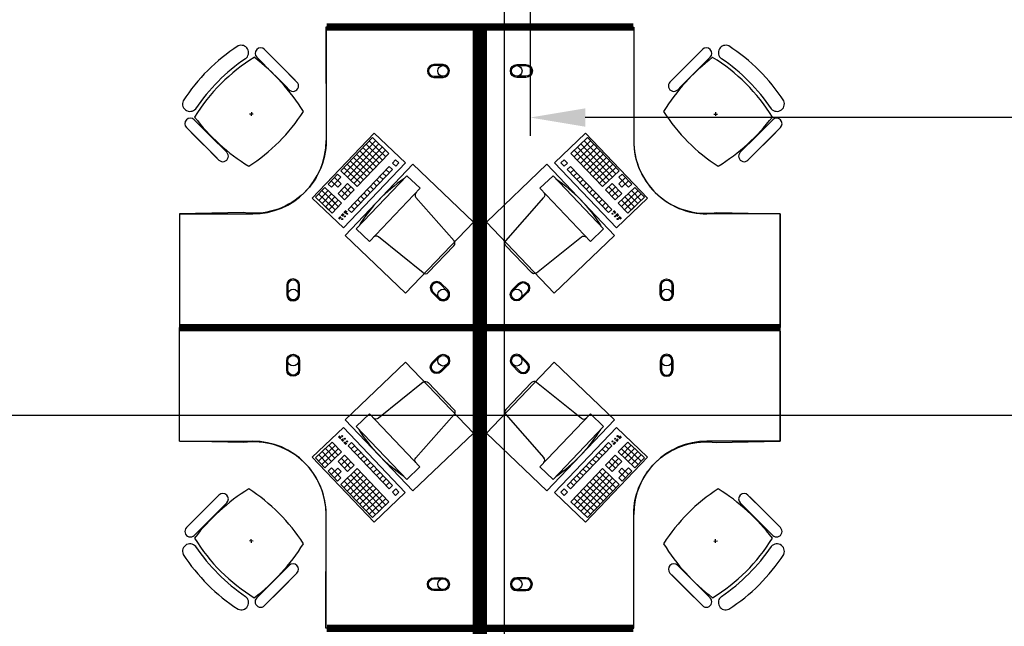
# Model space of a CAD drawing. Header units: millimetres. Extents: x -312551 to 250764, y -35891 to 59426.
# Tile 123 of 256: x -107456 to -102081, y 46311 to 49620. Entities that reach past the tile are written whole.
import ezdxf

# ---------------------------------------------------------------- set-up
doc = ezdxf.new("R2010")
doc.units = ezdxf.units.MM
doc.header["$LTSCALE"] = 2.5
for name, color, linetype in [('FO-00 - FURN$0$FURNITURE', 22, 'Continuous'), ('FO-00 - FURN$0$SP-01$0$FIT-OUT$0$FURNITURE', 22, 'Continuous'), ('NF-GRIDS', 252, 'Continuous')]:
    doc.layers.add(name, color=color, linetype=linetype)
doc.styles.add('ROMANS', font='romans.shx', dxfattribs={"width": 0.8})
doc.dimstyles.new('100NFDIM', dxfattribs={"dimscale": 100, "dimtxt": 3, "dimasz": 3, "dimexe": 1, "dimexo": 1, "dimgap": 1, "dimtad": 1, "dimdec": 0, "dimdsep": 46, "dimtxsty": 'ROMANS', "dimcen": 3, "dimclrd": 4, "dimclre": 4, "dimclrt": 1, "dimaunit": 1, "dimadec": 0, "dimazin": 0, "dimtfac": 1, "dimtdec": 0, "dimtmove": 0, "dimatfit": 3, "dimfxl": 0, "dimtolj": 1, "dimarcsym": 0})

# ---------------------------------------------------------------- blocks, each defined once
blk = doc.blocks.new('FO-00 - FURN$0$SP-01$0$FIT-OUT$0$PC')
at = {"layer": 'FO-00 - FURN$0$SP-01$0$FIT-OUT$0$FURNITURE', "linetype": 'Continuous'}
for p, q in [((241.8, -93.1), (98, -236.8)), ((268.8, -92), (509.4, -294.6)), ((96.9, -263.9), (299.5, -504.5))]:
    blk.add_line(p, q, dxfattribs=at)
blk.add_lwpolyline([(276, -553.9), (346.7, -624.6), (629.5, -341.8), (558.8, -271)], close=True, dxfattribs=at)
for centre, radius, start, end in [((255.9, -107.2), 20, 49.8991, 135), ((112.2, -251), 20, 135, 220.1009), ((522.3, -279.3), 20, 229.8991, 315), ((-109.9, 114.8), 864, 303.1779, 326.8221), ((284.2, -517.4), 20, 315, 40.1009)]:
    blk.add_arc(centre, radius, start, end, dxfattribs=at)
blk = doc.blocks.new('*D265')
at = {"color": 4, "lineweight": -2, "ltscale": 500000}
for p, q in [((-104668.3, 49691.8), (-104668.3, 48986.3)), ((-97751.6, 49691.8), (-97751.6, 48986.3)), ((-98051.6, 49086.3), (-104368.3, 49086.3))]:
    blk.add_line(p, q, dxfattribs=at)
at = {"color": 4, "ltscale": 500000}
for points in [[(-104368.3, 49136.3), (-104368.3, 49036.3), (-104668.3, 49086.3)], [(-98051.6, 49136.3), (-98051.6, 49036.3), (-97751.6, 49086.3)]]:
    blk.add_solid(points, dxfattribs=at)
at = {"layer": 'Defpoints', "color": 0, "ltscale": 500000}
for p in [(-104668.3, 49791.8), (-97751.6, 49791.8), (-104668.3, 49086.3)]:
    blk.add_point(p, dxfattribs=at)
at = {"color": 1, "ltscale": 500000, "insert": (-101210, 49336.3), "char_height": 300, "attachment_point": 5, "style": 'ROMANS'}
blk.add_mtext('\\A1;6917', dxfattribs=at)

msp = doc.modelspace()

# ---------------------------------------------------------------- linework, layer by layer
at = {"layer": 'FO-00 - FURN$0$FURNITURE', "color": 8}
for p, q in [((-105783, 49560.5, 0), (-105783, 48960.5, 0)), ((-104103.9, 49560.5, 0), (-104103.9, 48960.5, 0)), ((-106119.3, 49457.3, 0), (-106030.7, 49368.7, 0)), ((-103728.5, 49457.3, 0), (-103817.1, 49368.7, 0)), ((-106223.3, 49406.9, 0), (-106223.3, 49406.8, 0)), ((-106161.8, 49414.8, 0), (-106073.2, 49326.2, 0)), ((-105951.9, 49289.8, 0), (-106093.3, 49431.2, 0)), ((-103896, 49289.8, 0), (-103754.5, 49431.2, 0)), ((-103686.1, 49414.8, 0), (-103774.7, 49326.2, 0)), ((-103624.5, 49406.9, 0), (-103624.6, 49406.8, 0)), ((-105994.3, 49247.4, 0), (-106135.7, 49388.8, 0)), ((-105942.1, 49280.1, 0), (-106030.7, 49368.7, 0)), ((-103905.7, 49280.1, 0), (-103817.1, 49368.7, 0)), ((-103853.5, 49247.4, 0), (-103712.1, 49388.8, 0)), ((-105984.6, 49237.6, 0), (-106073.2, 49326.2, 0)), ((-103863.3, 49237.6, 0), (-103774.7, 49326.2, 0)), ((-106180.8, 49105.4, 0), (-106200.8, 49104.4, 0)), ((-106190.3, 49114.9, 0), (-106191.3, 49094.9, 0)), ((-103667.1, 49105.4, 0), (-103647.1, 49104.4, 0)), ((-103657.6, 49114.9, 0), (-103656.6, 49094.9, 0)), ((-106545.1, 49031.5, 0), (-106456.5, 48942.9, 0)), ((-106502.7, 49073.9, 0), (-106414.1, 48985.3, 0)), ((-103345.1, 49073.9, 0), (-103433.7, 48985.3, 0)), ((-103302.7, 49031.5, 0), (-103391.3, 48942.9, 0)), ((-106377.7, 48864, 0), (-106519.1, 49005.4, 0)), ((-106325.5, 48896.7, 0), (-106414.1, 48985.3, 0)), ((-105858.8, 48647.2, 0), (-105520.6, 49001.7, 0)), ((-105530.6, 48976.8, 0), (-105703.2, 48795.9, 0)), ((-105530.6, 48976.8, 0), (-105440.2, 48890.5, 0)), ((-105530.6, 48976.8, 0), (-105440.2, 48890.5, 0)), ((-105530.6, 48976.8, 0), (-105440.2, 48890.5, 0)), ((-105520.6, 49001.7, 0), (-105350.5, 48839.5, 0)), ((-105520.6, 49001.7, 0), (-105350.5, 48839.5, 0)), ((-105520.6, 49001.7, 0), (-105350.5, 48839.5, 0)), ((-104366.3, 49001.7, 0), (-104536.3, 48839.5, 0)), ((-104366.3, 49001.7, 0), (-104536.3, 48839.5, 0)), ((-104366.3, 49001.7, 0), (-104536.3, 48839.5, 0)), ((-104356.3, 48976.8, 0), (-104446.7, 48890.5, 0)), ((-104356.3, 48976.8, 0), (-104446.7, 48890.5, 0)), ((-104356.3, 48976.8, 0), (-104446.7, 48890.5, 0)), ((-104028, 48647.2, 0), (-104366.3, 49001.7, 0)), ((-104356.3, 48976.8, 0), (-104183.7, 48795.9, 0)), ((-103522.3, 48896.7, 0), (-103433.7, 48985.3, 0)), ((-103470.2, 48864, 0), (-103328.8, 49005.4, 0)), ((-106367.9, 48854.3, 0), (-106456.5, 48942.9, 0)), ((-105512.5, 48959.5, 0), (-105685.1, 48778.6, 0)), ((-105494.4, 48942.2, 0), (-105667, 48761.4, 0)), ((-105476.3, 48925, 0), (-105648.9, 48744.1, 0)), ((-105582.4, 48922.5, 0), (-105491.9, 48836.2, 0)), ((-105565.1, 48940.6, 0), (-105474.7, 48854.3, 0)), ((-105547.8, 48958.7, 0), (-105457.4, 48872.4, 0)), ((-104339, 48958.7, 0), (-104429.5, 48872.4, 0)), ((-104321.8, 48940.6, 0), (-104412.2, 48854.3, 0)), ((-104410.5, 48925, 0), (-104238, 48744.1, 0)), ((-104304.5, 48922.5, 0), (-104394.9, 48836.2, 0)), ((-104392.5, 48942.2, 0), (-104219.9, 48761.4, 0)), ((-104374.4, 48959.5, 0), (-104201.8, 48778.6, 0)), ((-103479.9, 48854.3, 0), (-103391.3, 48942.9, 0)), ((-105634.1, 48868.2, 0), (-105543.7, 48781.9, 0)), ((-105458.2, 48907.7, 0), (-105630.8, 48726.9, 0)), ((-105616.9, 48886.3, 0), (-105526.4, 48800, 0)), ((-105440.2, 48890.5, 0), (-105612.7, 48709.6, 0)), ((-105599.6, 48904.4, 0), (-105509.2, 48818.1, 0)), ((-104446.7, 48890.5, 0), (-104274.1, 48709.6, 0)), ((-104428.6, 48907.7, 0), (-104256, 48726.9, 0)), ((-104287.2, 48904.4, 0), (-104377.7, 48818.1, 0)), ((-104270, 48886.3, 0), (-104360.4, 48800, 0)), ((-104252.7, 48868.2, 0), (-104343.2, 48781.9, 0)), ((-105350.5, 48839.5, 0), (-105688.8, 48485, 0)), ((-105685.9, 48814, 0), (-105595.5, 48727.7, 0)), ((-105668.7, 48832.1, 0), (-105578.2, 48745.8, 0)), ((-105438.5, 48819.8, 0), (-105662.9, 48584.6, 0)), ((-105651.4, 48850.1, 0), (-105561, 48763.9, 0)), ((-105438.5, 48819.8, 0), (-105420.4, 48802.5, 0)), ((-105404, 48855.9, 0), (-105421.2, 48837.9, 0)), ((-105421.2, 48837.9, 0), (-105403.2, 48820.6, 0)), ((-105404, 48855.9, 0), (-105385.9, 48838.7, 0)), ((-105404, 48855.9, 0), (-105385.9, 48838.7, 0)), ((-105404, 48855.9, 0), (-105385.9, 48838.7, 0)), ((-105385.9, 48838.7, 0), (-105403.2, 48820.6, 0)), ((-104536.3, 48839.5, 0), (-104198, 48485, 0)), ((-104482.9, 48855.9, 0), (-104501, 48838.7, 0)), ((-104482.9, 48855.9, 0), (-104501, 48838.7, 0)), ((-104482.9, 48855.9, 0), (-104501, 48838.7, 0)), ((-104501, 48838.7, 0), (-104483.7, 48820.6, 0)), ((-104465.6, 48837.9, 0), (-104483.7, 48820.6, 0)), ((-104482.9, 48855.9, 0), (-104465.6, 48837.9, 0)), ((-104448.4, 48819.8, 0), (-104466.5, 48802.5, 0)), ((-104448.4, 48819.8, 0), (-104224, 48584.6, 0)), ((-104235.5, 48850.1, 0), (-104325.9, 48763.9, 0)), ((-104218.2, 48832.1, 0), (-104308.6, 48745.8, 0)), ((-104201, 48814, 0), (-104291.4, 48727.7, 0)), ((-105720.4, 48777.8, 0), (-105772.2, 48723.5, 0)), ((-105702.3, 48760.5, 0), (-105754.1, 48706.3, 0)), ((-105737.7, 48759.7, 0), (-105701.5, 48725.2, 0)), ((-105720.4, 48777.8, 0), (-105702.3, 48760.5, 0)), ((-105703.2, 48795.9, 0), (-105612.7, 48709.6, 0)), ((-105420.4, 48802.5, 0), (-105644.8, 48567.4, 0)), ((-105490.3, 48765.5, 0), (-105472.2, 48748.2, 0)), ((-105473, 48783.6, 0), (-105454.9, 48766.3, 0)), ((-105455.8, 48801.7, 0), (-105437.7, 48784.4, 0)), ((-104466.5, 48802.5, 0), (-104242.1, 48567.4, 0)), ((-104431.1, 48801.7, 0), (-104449.2, 48784.4, 0)), ((-104413.9, 48783.6, 0), (-104431.9, 48766.3, 0)), ((-104396.6, 48765.5, 0), (-104414.7, 48748.2, 0)), ((-104183.7, 48795.9, 0), (-104274.1, 48709.6, 0)), ((-104149.2, 48759.7, 0), (-104185.3, 48725.2, 0)), ((-104166.4, 48777.8, 0), (-104184.5, 48760.5, 0)), ((-104184.5, 48760.5, 0), (-104132.7, 48706.3, 0)), ((-104166.4, 48777.8, 0), (-104114.7, 48723.5, 0)), ((-105789.5, 48705.5, 0), (-105841.3, 48651.2, 0)), ((-105789.5, 48705.5, 0), (-105699, 48619.2, 0)), ((-105772.2, 48723.5, 0), (-105754.1, 48706.3, 0)), ((-105755, 48741.6, 0), (-105718.8, 48707.1, 0)), ((-105701.5, 48725.2, 0), (-105718.8, 48707.1, 0)), ((-105666.2, 48726, 0), (-105718, 48671.8, 0)), ((-105648.1, 48708.8, 0), (-105699.9, 48654.5, 0)), ((-105683.4, 48707.9, 0), (-105647.3, 48673.4, 0)), ((-105666.2, 48726, 0), (-105630, 48691.5, 0)), ((-105542.1, 48711.2, 0), (-105524, 48694, 0)), ((-105524.8, 48729.3, 0), (-105506.7, 48712.1, 0)), ((-105507.5, 48747.4, 0), (-105489.4, 48730.2, 0)), ((-104379.3, 48747.4, 0), (-104397.4, 48730.2, 0)), ((-104362.1, 48729.3, 0), (-104380.2, 48712.1, 0)), ((-104344.8, 48711.2, 0), (-104362.9, 48694, 0)), ((-104220.7, 48726, 0), (-104256.9, 48691.5, 0)), ((-104203.4, 48707.9, 0), (-104239.6, 48673.4, 0)), ((-104238.8, 48708.8, 0), (-104187, 48654.5, 0)), ((-104220.7, 48726, 0), (-104168.9, 48671.8, 0)), ((-104097.4, 48705.5, 0), (-104187.8, 48619.2, 0)), ((-104185.3, 48725.2, 0), (-104168.1, 48707.1, 0)), ((-104131.9, 48741.6, 0), (-104168.1, 48707.1, 0)), ((-104114.7, 48723.5, 0), (-104132.7, 48706.3, 0)), ((-104097.4, 48705.5, 0), (-104045.6, 48651.2, 0)), ((-105688.8, 48485, 0), (-105858.8, 48647.2, 0)), ((-105841.3, 48651.2, 0), (-105768.9, 48582.2, 0)), ((-105824, 48669.3, 0), (-105751.6, 48600.2, 0)), ((-105771.4, 48688.2, 0), (-105823.2, 48633.9, 0)), ((-105806.7, 48687.4, 0), (-105734.4, 48618.3, 0)), ((-105753.3, 48670.9, 0), (-105805.1, 48616.7, 0)), ((-105735.2, 48653.7, 0), (-105787, 48599.4, 0)), ((-105735.2, 48653.7, 0), (-105787, 48599.4, 0)), ((-105718, 48671.8, 0), (-105681.8, 48637.2, 0)), ((-105700.7, 48689.9, 0), (-105664.5, 48655.3, 0)), ((-105630, 48691.5, 0), (-105681.8, 48637.2, 0)), ((-105593.8, 48657, 0), (-105575.7, 48639.7, 0)), ((-105576.6, 48675.1, 0), (-105558.5, 48657.8, 0)), ((-105559.3, 48693.2, 0), (-105541.2, 48675.9, 0)), ((-104327.6, 48693.2, 0), (-104345.6, 48675.9, 0)), ((-104310.3, 48675.1, 0), (-104328.4, 48657.8, 0)), ((-104293, 48657, 0), (-104311.1, 48639.7, 0)), ((-104256.9, 48691.5, 0), (-104205.1, 48637.2, 0)), ((-104186.2, 48689.9, 0), (-104222.3, 48655.3, 0)), ((-104168.9, 48671.8, 0), (-104205.1, 48637.2, 0)), ((-104198, 48485, 0), (-104028, 48647.2, 0)), ((-104080.1, 48687.4, 0), (-104152.5, 48618.3, 0)), ((-104151.7, 48653.7, 0), (-104099.9, 48599.4, 0)), ((-104151.7, 48653.7, 0), (-104099.9, 48599.4, 0)), ((-104062.9, 48669.3, 0), (-104135.2, 48600.2, 0)), ((-104133.6, 48670.9, 0), (-104081.8, 48616.7, 0)), ((-104045.6, 48651.2, 0), (-104118, 48582.2, 0)), ((-104115.5, 48688.2, 0), (-104063.7, 48633.9, 0)), ((-105787, 48599.4, 0), (-105750.8, 48564.9, 0)), ((-105769.7, 48617.5, 0), (-105733.6, 48583, 0)), ((-105717.1, 48636.4, 0), (-105768.9, 48582.2, 0)), ((-105717.1, 48636.4, 0), (-105768.9, 48582.2, 0)), ((-105752.5, 48635.6, 0), (-105716.3, 48601.1, 0)), ((-105699, 48619.2, 0), (-105750.8, 48564.9, 0)), ((-105645.6, 48602.7, 0), (-105627.5, 48585.5, 0)), ((-105628.3, 48620.8, 0), (-105610.3, 48603.6, 0)), ((-105611.1, 48638.9, 0), (-105593, 48621.6, 0)), ((-104275.8, 48638.9, 0), (-104293.9, 48621.6, 0)), ((-104258.5, 48620.8, 0), (-104276.6, 48603.6, 0)), ((-104241.3, 48602.7, 0), (-104259.3, 48585.5, 0)), ((-104187.8, 48619.2, 0), (-104136, 48564.9, 0)), ((-104134.4, 48635.6, 0), (-104170.6, 48601.1, 0)), ((-104169.7, 48636.4, 0), (-104118, 48582.2, 0)), ((-104169.7, 48636.4, 0), (-104118, 48582.2, 0)), ((-104117.1, 48617.5, 0), (-104153.3, 48583, 0)), ((-104099.9, 48599.4, 0), (-104136, 48564.9, 0)), ((-106583, 48560.5, 0), (-106183, 48560.5, 0)), ((-105705.1, 48546.6, 0), (-105715.6, 48535.6, 0)), ((-105703.6, 48545.2, 0), (-105714.1, 48534.2, 0)), ((-105702.2, 48543.8, 0), (-105712.7, 48532.9, 0)), ((-105700.8, 48542.4, 0), (-105711.2, 48531.5, 0)), ((-105690.5, 48561.9, 0), (-105700.1, 48551.8, 0)), ((-105689.1, 48560.5, 0), (-105698.7, 48550.4, 0)), ((-105687.6, 48559.1, 0), (-105697.2, 48549, 0)), ((-105686.2, 48557.7, 0), (-105695.8, 48547.7, 0)), ((-105674.5, 48578.9, 0), (-105685.5, 48567.4, 0)), ((-105673.1, 48577.6, 0), (-105684.1, 48566, 0)), ((-105671.6, 48576.2, 0), (-105682.6, 48564.7, 0)), ((-105670.2, 48574.8, 0), (-105681.2, 48563.3, 0)), ((-105662.9, 48584.6, 0), (-105644.8, 48567.4, 0)), ((-104224, 48584.6, 0), (-104242.1, 48567.4, 0)), ((-104216.7, 48574.8, 0), (-104205.7, 48563.3, 0)), ((-104215.3, 48576.2, 0), (-104204.2, 48564.7, 0)), ((-104213.8, 48577.6, 0), (-104202.8, 48566, 0)), ((-104212.4, 48578.9, 0), (-104201.4, 48567.4, 0)), ((-104200.7, 48557.7, 0), (-104191.1, 48547.7, 0)), ((-104199.3, 48559.1, 0), (-104189.7, 48549, 0)), ((-104197.8, 48560.5, 0), (-104188.2, 48550.4, 0)), ((-104196.4, 48561.9, 0), (-104186.8, 48551.8, 0)), ((-104186.1, 48542.4, 0), (-104175.7, 48531.5, 0)), ((-104184.7, 48543.8, 0), (-104174.2, 48532.9, 0)), ((-104183.2, 48545.2, 0), (-104172.8, 48534.2, 0)), ((-104181.8, 48546.6, 0), (-104171.3, 48535.6, 0)), ((-103303.9, 48560.5, 0), (-103703.9, 48560.5, 0)), ((-103303.9, 47960.5, 0), (-103303.9, 48560.5, 0)), ((-103303.9, 47920.5, 0), (-103303.9, 47320.5, 0)), ((-105688.9, 47395.9, 0), (-105858.9, 47233.7, 0)), ((-105350.6, 47041.4, 0), (-105688.9, 47395.9, 0)), ((-104536.3, 47041.4, 0), (-104198.1, 47395.9, 0)), ((-104198.1, 47395.9, 0), (-104028.1, 47233.7, 0)), ((-106583, 47320.5, 0), (-106183, 47320.5, 0)), ((-105787, 47281.5, 0), (-105750.8, 47316, 0)), ((-105699.1, 47261.8, 0), (-105750.8, 47316, 0)), ((-105705.1, 47334.4, 0), (-105715.6, 47345.3, 0)), ((-105703.7, 47335.7, 0), (-105714.1, 47346.7, 0)), ((-105702.2, 47337.1, 0), (-105712.7, 47348.1, 0)), ((-105700.8, 47338.5, 0), (-105711.2, 47349.5, 0)), ((-105690.5, 47319.1, 0), (-105700.1, 47329.1, 0)), ((-105689.1, 47320.5, 0), (-105698.7, 47330.5, 0)), ((-105687.6, 47321.8, 0), (-105697.2, 47331.9, 0)), ((-105686.2, 47323.2, 0), (-105695.8, 47333.3, 0)), ((-105674.5, 47302, 0), (-105685.5, 47313.5, 0)), ((-105673.1, 47303.4, 0), (-105684.1, 47314.9, 0)), ((-105671.6, 47304.7, 0), (-105682.6, 47316.3, 0)), ((-105670.2, 47306.1, 0), (-105681.2, 47317.7, 0)), ((-105662.9, 47296.3, 0), (-105644.8, 47313.6, 0)), ((-105420.4, 47078.4, 0), (-105644.8, 47313.6, 0)), ((-104466.5, 47078.4, 0), (-104242.1, 47313.6, 0)), ((-104224, 47296.3, 0), (-104242.1, 47313.6, 0)), ((-104216.7, 47306.1, 0), (-104205.7, 47317.7, 0)), ((-104215.3, 47304.7, 0), (-104204.3, 47316.3, 0)), ((-104213.8, 47303.4, 0), (-104202.8, 47314.9, 0)), ((-104212.4, 47302, 0), (-104201.4, 47313.5, 0)), ((-104200.7, 47323.2, 0), (-104191.1, 47333.3, 0)), ((-104199.3, 47321.8, 0), (-104189.7, 47331.9, 0)), ((-104197.8, 47320.5, 0), (-104188.2, 47330.5, 0)), ((-104196.4, 47319.1, 0), (-104186.8, 47329.1, 0)), ((-104187.9, 47261.8, 0), (-104136.1, 47316, 0)), ((-104186.1, 47338.5, 0), (-104175.7, 47349.5, 0)), ((-104184.7, 47337.1, 0), (-104174.2, 47348.1, 0)), ((-104183.2, 47335.7, 0), (-104172.8, 47346.7, 0)), ((-104181.8, 47334.4, 0), (-104171.3, 47345.3, 0)), ((-104099.9, 47281.5, 0), (-104136.1, 47316, 0)), ((-103303.9, 47320.5, 0), (-103703.9, 47320.5, 0)), ((-105841.3, 47229.7, 0), (-105768.9, 47298.8, 0)), ((-105824, 47211.7, 0), (-105751.7, 47280.7, 0)), ((-105806.8, 47193.6, 0), (-105734.4, 47262.6, 0)), ((-105753.3, 47210, 0), (-105805.1, 47264.3, 0)), ((-105789.5, 47175.5, 0), (-105699.1, 47261.8, 0)), ((-105735.2, 47227.3, 0), (-105787, 47281.5, 0)), ((-105735.2, 47227.3, 0), (-105787, 47281.5, 0)), ((-105769.8, 47263.4, 0), (-105733.6, 47297.9, 0)), ((-105717.2, 47244.5, 0), (-105768.9, 47298.8, 0)), ((-105717.2, 47244.5, 0), (-105768.9, 47298.8, 0)), ((-105752.5, 47245.3, 0), (-105716.3, 47279.9, 0)), ((-105438.5, 47061.2, 0), (-105662.9, 47296.3, 0)), ((-105645.6, 47278.2, 0), (-105627.6, 47295.5, 0)), ((-105628.4, 47260.1, 0), (-105610.3, 47277.4, 0)), ((-105611.1, 47242, 0), (-105593, 47259.3, 0)), ((-104448.4, 47061.2, 0), (-104224, 47296.3, 0)), ((-104275.8, 47242, 0), (-104293.9, 47259.3, 0)), ((-104258.5, 47260.1, 0), (-104276.6, 47277.4, 0)), ((-104241.3, 47278.2, 0), (-104259.4, 47295.5, 0)), ((-104097.4, 47175.5, 0), (-104187.9, 47261.8, 0)), ((-104134.4, 47245.3, 0), (-104170.6, 47279.9, 0)), ((-104169.8, 47244.5, 0), (-104118, 47298.8, 0)), ((-104169.8, 47244.5, 0), (-104118, 47298.8, 0)), ((-104117.2, 47263.4, 0), (-104153.3, 47297.9, 0)), ((-104080.2, 47193.6, 0), (-104152.5, 47262.6, 0)), ((-104151.7, 47227.3, 0), (-104099.9, 47281.5, 0)), ((-104151.7, 47227.3, 0), (-104099.9, 47281.5, 0)), ((-104062.9, 47211.7, 0), (-104135.3, 47280.7, 0)), ((-104133.6, 47210, 0), (-104081.8, 47264.3, 0)), ((-104045.6, 47229.7, 0), (-104118, 47298.8, 0)), ((-105858.9, 47233.7, 0), (-105520.6, 46879.2, 0)), ((-105789.5, 47175.5, 0), (-105841.3, 47229.7, 0)), ((-105771.4, 47192.7, 0), (-105823.2, 47247, 0)), ((-105718, 47209.2, 0), (-105681.8, 47243.7, 0)), ((-105666.2, 47154.9, 0), (-105718, 47209.2, 0)), ((-105700.7, 47191.1, 0), (-105664.6, 47225.6, 0)), ((-105648.1, 47172.2, 0), (-105699.9, 47226.4, 0)), ((-105683.5, 47173, 0), (-105647.3, 47207.5, 0)), ((-105630, 47189.4, 0), (-105681.8, 47243.7, 0)), ((-105593.9, 47223.9, 0), (-105575.8, 47241.2, 0)), ((-105576.6, 47205.9, 0), (-105558.5, 47223.1, 0)), ((-105559.3, 47187.8, 0), (-105541.3, 47205, 0)), ((-104028.1, 47233.7, 0), (-104366.3, 46879.2, 0)), ((-104327.6, 47187.8, 0), (-104345.7, 47205, 0)), ((-104310.3, 47205.9, 0), (-104328.4, 47223.1, 0)), ((-104293.1, 47223.9, 0), (-104311.2, 47241.2, 0)), ((-104256.9, 47189.4, 0), (-104205.1, 47243.7, 0)), ((-104203.5, 47173, 0), (-104239.6, 47207.5, 0)), ((-104238.8, 47172.2, 0), (-104187, 47226.4, 0)), ((-104186.2, 47191.1, 0), (-104222.4, 47225.6, 0)), ((-104220.7, 47154.9, 0), (-104168.9, 47209.2, 0)), ((-104168.9, 47209.2, 0), (-104205.1, 47243.7, 0)), ((-104115.5, 47192.7, 0), (-104063.7, 47247, 0)), ((-104097.4, 47175.5, 0), (-104045.6, 47229.7, 0)), ((-105772.2, 47157.4, 0), (-105754.2, 47174.7, 0)), ((-105720.5, 47103.1, 0), (-105772.2, 47157.4, 0)), ((-105755, 47139.3, 0), (-105718.8, 47173.8, 0)), ((-105702.4, 47120.4, 0), (-105754.2, 47174.7, 0)), ((-105737.7, 47121.2, 0), (-105701.6, 47155.7, 0)), ((-105701.6, 47155.7, 0), (-105718.8, 47173.8, 0)), ((-105703.2, 47085, 0), (-105612.8, 47171.3, 0)), ((-105685.9, 47067, 0), (-105595.5, 47153.3, 0)), ((-105666.2, 47154.9, 0), (-105630, 47189.4, 0)), ((-105458.3, 46973.2, 0), (-105630.9, 47154.1, 0)), ((-105440.2, 46990.5, 0), (-105612.8, 47171.3, 0)), ((-105542.1, 47169.7, 0), (-105524, 47186.9, 0)), ((-105524.8, 47151.6, 0), (-105506.7, 47168.9, 0)), ((-105507.6, 47133.5, 0), (-105489.5, 47150.8, 0)), ((-104446.7, 46990.5, 0), (-104274.2, 47171.3, 0)), ((-104428.7, 46973.2, 0), (-104256.1, 47154.1, 0)), ((-104379.4, 47133.5, 0), (-104397.4, 47150.8, 0)), ((-104362.1, 47151.6, 0), (-104380.2, 47168.9, 0)), ((-104344.8, 47169.7, 0), (-104362.9, 47186.9, 0)), ((-104201, 47067, 0), (-104291.4, 47153.3, 0)), ((-104183.7, 47085, 0), (-104274.2, 47171.3, 0)), ((-104220.7, 47154.9, 0), (-104256.9, 47189.4, 0)), ((-104185.4, 47155.7, 0), (-104168.1, 47173.8, 0)), ((-104149.2, 47121.2, 0), (-104185.4, 47155.7, 0)), ((-104184.5, 47120.4, 0), (-104132.8, 47174.7, 0)), ((-104131.9, 47139.3, 0), (-104168.1, 47173.8, 0)), ((-104166.5, 47103.1, 0), (-104114.7, 47157.4, 0)), ((-104114.7, 47157.4, 0), (-104132.8, 47174.7, 0)), ((-105720.5, 47103.1, 0), (-105702.4, 47120.4, 0)), ((-105512.5, 46921.4, 0), (-105685.1, 47102.3, 0)), ((-105668.7, 47048.9, 0), (-105578.3, 47135.2, 0)), ((-105494.4, 46938.7, 0), (-105667, 47119.6, 0)), ((-105651.4, 47030.8, 0), (-105561, 47117.1, 0)), ((-105476.4, 46956, 0), (-105648.9, 47136.8, 0)), ((-105634.2, 47012.7, 0), (-105543.7, 47099, 0)), ((-105490.3, 47115.4, 0), (-105472.2, 47132.7, 0)), ((-105473, 47097.3, 0), (-105455, 47114.6, 0)), ((-105455.8, 47079.3, 0), (-105437.7, 47096.5, 0)), ((-104431.1, 47079.3, 0), (-104449.2, 47096.5, 0)), ((-104413.9, 47097.3, 0), (-104432, 47114.6, 0)), ((-104396.6, 47115.4, 0), (-104414.7, 47132.7, 0)), ((-104410.6, 46956, 0), (-104238, 47136.8, 0)), ((-104392.5, 46938.7, 0), (-104219.9, 47119.6, 0)), ((-104374.4, 46921.4, 0), (-104201.8, 47102.3, 0)), ((-104252.8, 47012.7, 0), (-104343.2, 47099, 0)), ((-104235.5, 47030.8, 0), (-104325.9, 47117.1, 0)), ((-104218.2, 47048.9, 0), (-104308.7, 47135.2, 0)), ((-104166.5, 47103.1, 0), (-104184.5, 47120.4, 0)), ((-105530.6, 46904.2, 0), (-105703.2, 47085, 0)), ((-105616.9, 46994.6, 0), (-105526.5, 47080.9, 0)), ((-105599.6, 46976.5, 0), (-105509.2, 47062.8, 0)), ((-105582.4, 46958.4, 0), (-105492, 47044.7, 0)), ((-105520.6, 46879.2, 0), (-105350.6, 47041.4, 0)), ((-105520.6, 46879.2, 0), (-105350.6, 47041.4, 0)), ((-105520.6, 46879.2, 0), (-105350.6, 47041.4, 0)), ((-105438.5, 47061.2, 0), (-105420.4, 47078.4, 0)), ((-105421.3, 47043.1, 0), (-105403.2, 47060.3, 0)), ((-105404, 47025, 0), (-105421.3, 47043.1, 0)), ((-105404, 47025, 0), (-105385.9, 47042.3, 0)), ((-105404, 47025, 0), (-105385.9, 47042.3, 0)), ((-105404, 47025, 0), (-105385.9, 47042.3, 0)), ((-105385.9, 47042.3, 0), (-105403.2, 47060.3, 0)), ((-104366.3, 46879.2, 0), (-104536.3, 47041.4, 0)), ((-104366.3, 46879.2, 0), (-104536.3, 47041.4, 0)), ((-104366.3, 46879.2, 0), (-104536.3, 47041.4, 0)), ((-104501, 47042.3, 0), (-104483.7, 47060.3, 0)), ((-104482.9, 47025, 0), (-104501, 47042.3, 0)), ((-104482.9, 47025, 0), (-104501, 47042.3, 0)), ((-104482.9, 47025, 0), (-104501, 47042.3, 0)), ((-104465.7, 47043.1, 0), (-104483.7, 47060.3, 0)), ((-104482.9, 47025, 0), (-104465.7, 47043.1, 0)), ((-104448.4, 47061.2, 0), (-104466.5, 47078.4, 0)), ((-104304.5, 46958.4, 0), (-104395, 47044.7, 0)), ((-104287.3, 46976.5, 0), (-104377.7, 47062.8, 0)), ((-104270, 46994.6, 0), (-104360.4, 47080.9, 0)), ((-104356.3, 46904.2, 0), (-104183.7, 47085, 0)), ((-106377.7, 47016.9, 0), (-106519.1, 46875.5, 0)), ((-106367.9, 47026.7, 0), (-106456.5, 46938.1, 0)), ((-106325.5, 46984.2, 0), (-106414.1, 46895.6, 0)), ((-105565.1, 46940.4, 0), (-105474.7, 47026.7, 0)), ((-105547.9, 46922.3, 0), (-105457.4, 47008.6, 0)), ((-105530.6, 46904.2, 0), (-105440.2, 46990.5, 0)), ((-105530.6, 46904.2, 0), (-105440.2, 46990.5, 0)), ((-105530.6, 46904.2, 0), (-105440.2, 46990.5, 0)), ((-104356.3, 46904.2, 0), (-104446.7, 46990.5, 0)), ((-104356.3, 46904.2, 0), (-104446.7, 46990.5, 0)), ((-104356.3, 46904.2, 0), (-104446.7, 46990.5, 0)), ((-104339.1, 46922.3, 0), (-104429.5, 47008.6, 0)), ((-104321.8, 46940.4, 0), (-104412.2, 47026.7, 0)), ((-103522.3, 46984.2, 0), (-103433.7, 46895.6, 0)), ((-103479.9, 47026.7, 0), (-103391.3, 46938.1, 0)), ((-103470.2, 47016.9, 0), (-103328.8, 46875.5, 0)), ((-106545.1, 46849.5, 0), (-106456.5, 46938.1, 0)), ((-103302.7, 46849.5, 0), (-103391.3, 46938.1, 0)), ((-106502.7, 46807, 0), (-106414.1, 46895.6, 0)), ((-105783, 46320.5, 0), (-105783, 46920.5, 0)), ((-104103.9, 46320.5, 0), (-104103.9, 46920.5, 0)), ((-103345.1, 46807, 0), (-103433.7, 46895.6, 0)), ((-106180.8, 46775.5, 0), (-106200.8, 46776.5, 0)), ((-106190.3, 46766, 0), (-106191.3, 46786, 0)), ((-103667.1, 46775.5, 0), (-103647.1, 46776.5, 0)), ((-103657.6, 46766, 0), (-103656.6, 46786, 0)), ((-105994.3, 46633.6, 0), (-106135.7, 46492.1, 0)), ((-105984.6, 46643.3, 0), (-106073.2, 46554.7, 0)), ((-103863.3, 46643.3, 0), (-103774.7, 46554.7, 0)), ((-103853.5, 46633.6, 0), (-103712.1, 46492.1, 0)), ((-106161.8, 46466.1, 0), (-106073.2, 46554.7, 0)), ((-105951.9, 46591.1, 0), (-106093.3, 46449.7, 0)), ((-105942.1, 46600.9, 0), (-106030.7, 46512.3, 0)), ((-103905.7, 46600.9, 0), (-103817.1, 46512.3, 0)), ((-103896, 46591.1, 0), (-103754.5, 46449.7, 0)), ((-103686.1, 46466.1, 0), (-103774.7, 46554.7, 0)), ((-106119.3, 46423.7, 0), (-106030.7, 46512.3, 0)), ((-103728.5, 46423.7, 0), (-103817.1, 46512.3, 0)), ((-106223.3, 46474, 0), (-106223.3, 46474.2, 0)), ((-103624.5, 46474, 0), (-103624.6, 46474.2, 0))]:
    msp.add_line(p, q, dxfattribs=at)
at = {"layer": 'FO-00 - FURN$0$FURNITURE', "color": 8, "const_width": 40, "elevation": 0}
for points in [[(-106583, 47940.5), (-104963, 47940.5), (-104963, 49580.4), (-105780.8, 49580.4)], [(-103303.9, 47940.5), (-104923.9, 47940.5), (-104923.9, 49580.4), (-104106.1, 49580.4)], [(-106583, 47940.5), (-104963, 47940.5), (-104963, 46300.6), (-105780.8, 46300.6)], [(-103303.9, 47940.5), (-104923.9, 47940.5), (-104923.9, 46300.6), (-104106.1, 46300.6)], [(-106583, 44660.7), (-104963, 44660.7), (-104963, 46300.6), (-105780.8, 46300.6)], [(-103303.9, 44660.7), (-104923.9, 44660.7), (-104923.9, 46300.6), (-104106.1, 46300.6)]]:
    msp.add_lwpolyline(points, dxfattribs=at)
at = {"layer": 'FO-00 - FURN$0$FURNITURE', "color": 8, "elevation": 0}
for points in [[(-105784.2, 49579.5), (-105783, 48960.5, -0.455459), (-106232.9, 48567.4), (-106583, 48560.5), (-106583, 47940.5), (-104963, 47940.5), (-104963, 49580.4)], [(-104102.7, 49579.5), (-104103.9, 48960.5, 0.455459), (-103653.9, 48567.4), (-103303.9, 48560.5), (-103303.9, 47940.5), (-104923.9, 47940.5), (-104923.9, 49580.4)], [(-105194.7, 49375.5, 1), (-105194.7, 49305.5), (-105144.7, 49305.5, 1), (-105144.7, 49375.5)], [(-105194.7, 49369.5, 1), (-105194.7, 49311.5), (-105144.7, 49311.5, 1), (-105144.7, 49369.5)], [(-104692.2, 49375.5, -1), (-104692.2, 49305.5), (-104742.2, 49305.5, -1), (-104742.2, 49375.5)], [(-104692.2, 49369.5, -1), (-104692.2, 49311.5), (-104742.2, 49311.5, -1), (-104742.2, 49369.5)], [(-105928, 48171, 1), (-105998, 48171), (-105998, 48121, 1), (-105928, 48121)], [(-105934, 48171, 1), (-105992, 48171), (-105992, 48121, 1), (-105934, 48121)], [(-105154.5, 48181.3, 1), (-105204, 48131.8), (-105168.6, 48096.5, 1), (-105119.2, 48146)], [(-105158.7, 48177.1, 1), (-105199.8, 48136.1), (-105164.4, 48100.7, 1), (-105123.4, 48141.7)], [(-104732.4, 48181.3, -1), (-104682.9, 48131.8), (-104718.2, 48096.5, -1), (-104767.7, 48146)], [(-104728.1, 48177.1, -1), (-104687.1, 48136.1), (-104722.5, 48100.7, -1), (-104763.5, 48141.7)], [(-103958.9, 48171, -1), (-103888.9, 48171), (-103888.9, 48121, -1), (-103958.9, 48121)], [(-103952.9, 48171, -1), (-103894.9, 48171), (-103894.9, 48121, -1), (-103952.9, 48121)], [(-105784.2, 46301.4), (-105783, 46920.5, 0.455459), (-106233, 47313.5), (-106583, 47320.5), (-106583, 47940.5), (-104963, 47940.5), (-104963, 46300.6)], [(-104102.7, 46301.4), (-104103.9, 46920.5, -0.455459), (-103654, 47313.5), (-103303.9, 47320.5), (-103303.9, 47940.5), (-104923.9, 47940.5), (-104923.9, 46300.6)], [(-105928, 47709.9, -1), (-105998, 47709.9), (-105998, 47759.9, -1), (-105928, 47759.9)], [(-105934, 47709.9, -1), (-105992, 47709.9), (-105992, 47759.9, -1), (-105934, 47759.9)], [(-105154.5, 47699.6, -1), (-105204, 47749.1), (-105168.7, 47784.5, -1), (-105119.2, 47735)], [(-105158.8, 47703.9, -1), (-105199.8, 47744.9), (-105164.4, 47780.2, -1), (-105123.4, 47739.2)], [(-104732.4, 47699.6, 1), (-104682.9, 47749.1), (-104718.2, 47784.5, 1), (-104767.7, 47735)], [(-104728.1, 47703.9, 1), (-104687.1, 47744.9), (-104722.5, 47780.2, 1), (-104763.5, 47739.2)], [(-103958.9, 47709.9, 1), (-103888.9, 47709.9), (-103888.9, 47759.9, 1), (-103958.9, 47759.9)], [(-103952.9, 47709.9, 1), (-103894.9, 47709.9), (-103894.9, 47759.9, 1), (-103952.9, 47759.9)], [(-105194.7, 46505.5, -1), (-105194.7, 46575.5), (-105144.7, 46575.5, -1), (-105144.7, 46505.5)], [(-105194.7, 46511.5, -1), (-105194.7, 46569.5), (-105144.7, 46569.5, -1), (-105144.7, 46511.5)], [(-104692.2, 46505.5, 1), (-104692.2, 46575.5), (-104742.2, 46575.5, 1), (-104742.2, 46505.5)], [(-104692.2, 46511.5, 1), (-104692.2, 46569.5), (-104742.2, 46569.5, 1), (-104742.2, 46511.5)]]:
    msp.add_lwpolyline(points, format="xyb", close=True, dxfattribs=at)
for points in [[(-105309.1, 48831), (-105679.1, 48443.2), (-105349.2, 48128.4), (-104979.2, 48516.2)], [(-104577.8, 48831), (-104207.8, 48443.2), (-104537.7, 48128.4), (-104907.7, 48516.2)], [(-105309.1, 47050), (-105679.1, 47437.7), (-105349.2, 47752.5), (-104979.2, 47364.8)], [(-104577.8, 47050), (-104207.8, 47437.7), (-104537.7, 47752.5), (-104907.7, 47364.8)]]:
    msp.add_lwpolyline(points, close=True, dxfattribs=at)
at = {"layer": 'FO-00 - FURN$0$FURNITURE', "color": 8}
for centre, radius in [((-105144.7, 49340.5, 0), 29), ((-104742.2, 49340.5, 0), 29), ((-105681.4, 48547.1, 0), 3), ((-105667.6, 48561.5, 0), 3), ((-104219.2, 48561.5, 0), 3), ((-104205.4, 48547.1, 0), 3), ((-105695.2, 48532.6, 0), 3), ((-104191.6, 48532.6, 0), 3), ((-105963, 48121, 0), 29), ((-105143.9, 48121.2, 0), 29), ((-104743, 48121.2, 0), 29), ((-103923.9, 48121, 0), 29), ((-105963, 47759.9, 0), 29), ((-105143.9, 47759.7, 0), 29), ((-104743, 47759.7, 0), 29), ((-103923.9, 47759.9, 0), 29), ((-105695.3, 47348.3, 0), 3), ((-105681.5, 47333.9, 0), 3), ((-105667.7, 47319.4, 0), 3), ((-104219.3, 47319.4, 0), 3), ((-104205.5, 47333.9, 0), 3), ((-104191.6, 47348.3, 0), 3), ((-105144.7, 46540.5, 0), 29), ((-104742.2, 46540.5, 0), 29)]:
    msp.add_circle(centre, radius, dxfattribs=at)
for centre, radius, start, end in [((-105722.3, 48635.9, 0), 1000, 122.7873, 147.213), ((-106246.7, 49440, 0), 40.4, 305.2098, 115.0684), ((-106140.6, 49436.1, 0), 30, 45.0002, 225.0002), ((-103707.3, 49436.1, 0), 30, 314.9998, 134.9998), ((-103601.2, 49440, 0), 40.4, 64.9316, 234.7902), ((-104125.6, 48635.9, 0), 1000, 32.787, 57.2127), ((-105650.9, 48563, 0), 1000, 121.6104, 148.2587), ((-105665, 48577.1, 0), 1000, 123.9367, 146.1444), ((-106862.2, 48520.9, 0), 1127.4, 32.0604, 52.4457), ((-102985.6, 48520.9, 0), 1127.4, 127.5543, 147.9396), ((-104196.9, 48563, 0), 1000, 31.7413, 58.3896), ((-104182.9, 48577.1, 0), 1000, 33.8556, 56.0633), ((-105963.4, 49258.9, 0), 30, 225.0002, 45.0002), ((-103884.5, 49258.9, 0), 30, 134.9998, 314.9998), ((-106526.3, 49160.3, 0), 40.4, 154.932, 331.9801), ((-103321.5, 49160.3, 0), 40.4, 208.0199, 25.068), ((-106523.9, 49052.7, 0), 30, 45.0002, 225.0002), ((-105607.2, 49775.9, 0), 1127.4, 217.5276, 237.9656), ((-106747.9, 49660.1, 0), 1000, 302.8675, 327.2662), ((-103099.9, 49660.1, 0), 1000, 212.7338, 237.1325), ((-104240.6, 49775.9, 0), 1127.4, 302.0344, 322.4724), ((-103323.9, 49052.7, 0), 30, 314.9998, 134.9998), ((-106183, 48960.5, 0), 400, 270.0002, 0.0002), ((-103703.9, 48960.5, 0), 400, 179.9998, 269.9998), ((-106346.7, 48875.5, 0), 30, 225.0002, 45.0002), ((-103501.1, 48875.5, 0), 30, 134.9998, 314.9998), ((-106183, 46920.5, 0), 400, 359.9998, 89.9998), ((-103703.9, 46920.5, 0), 400, 90.0002, 180.0002), ((-105607.2, 46105, 0), 1127.4, 122.0344, 142.4724), ((-106346.7, 47005.4, 0), 30, 314.9998, 134.9998), ((-106747.9, 46220.9, 0), 1000, 32.7338, 57.1325), ((-103099.9, 46220.9, 0), 1000, 122.8675, 147.2662), ((-104240.6, 46105, 0), 1127.4, 37.5276, 57.9656), ((-103501.1, 47005.4, 0), 30, 45.0002, 225.0002), ((-106523.9, 46828.2, 0), 30, 134.9998, 314.9998), ((-103323.9, 46828.2, 0), 30, 225.0002, 45.0002), ((-105650.9, 47317.9, 0), 1000, 211.7413, 238.3896), ((-104196.9, 47317.9, 0), 1000, 301.6104, 328.2587), ((-106526.3, 46720.6, 0), 40.4, 28.0199, 205.068), ((-105665, 47303.8, 0), 1000, 213.8556, 236.0633), ((-106862.2, 47360.1, 0), 1127.4, 307.5543, 327.9396), ((-102985.6, 47360.1, 0), 1127.4, 212.0604, 232.4457), ((-104182.9, 47303.8, 0), 1000, 303.9367, 326.1444), ((-103321.5, 46720.6, 0), 40.4, 334.932, 151.9801), ((-105722.3, 47245, 0), 1000, 212.787, 237.2127), ((-104125.6, 47245, 0), 1000, 302.7873, 327.213), ((-105963.4, 46622.1, 0), 30, 314.9998, 134.9998), ((-103884.5, 46622.1, 0), 30, 45.0002, 225.0002), ((-106246.7, 46440.9, 0), 40.4, 244.9316, 54.7902), ((-106140.6, 46444.9, 0), 30, 134.9998, 314.9998), ((-103707.3, 46444.9, 0), 30, 225.0002, 45.0002), ((-103601.2, 46440.9, 0), 40.4, 125.2098, 295.0684)]:
    msp.add_arc(centre, radius, start, end, dxfattribs=at)
at = {"layer": 'NF-GRIDS', "color": 8}
for p, q in [((-104810, -27784), (-104810, 58409.3)), ((-95873.9, 47460.8, 18), (-111108.3, 47460.8, 18))]:
    msp.add_line(p, q, dxfattribs=at)

# ---------------------------------------------------------------- block references
at = {"layer": 'FO-00 - FURN$0$FURNITURE', "color": 8, "extrusion": (-2.60602e-30, 6.3055e-29, -1), "xscale": -1, "zscale": -1, "rotation": 178.65947806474}
msp.add_blockref('FO-00 - FURN$0$SP-01$0$FIT-OUT$0$PC', (104981.5, 48152.8, 0), dxfattribs=at)
at = {"layer": 'FO-00 - FURN$0$FURNITURE', "color": 8, "xscale": -1}
for p, rotation in [((-104905.3, 48152.8, 0), 178.6594780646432), ((-104981.6, 47728.1, 0), 358.659478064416)]:
    msp.add_blockref('FO-00 - FURN$0$SP-01$0$FIT-OUT$0$PC', p, dxfattribs=dict(at, rotation=rotation))
at = {"layer": 'FO-00 - FURN$0$FURNITURE', "color": 8, "extrusion": (2.60602e-30, -6.3055e-29, -1), "xscale": -1, "zscale": -1, "rotation": 358.6594780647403}
msp.add_blockref('FO-00 - FURN$0$SP-01$0$FIT-OUT$0$PC', (104905.3, 47728.1, 0), dxfattribs=at)

# ---------------------------------------------------------------- dimensions: what is measured, and where the dimension line sits
at = {"ltscale": 500000}
dim = msp.add_linear_dim(base=(-104668.3, 49086.3), p1=(-97751.6, 49791.8), p2=(-104668.3, 49791.8), dimstyle='100NFDIM', dxfattribs=at)
dim.commit()
dim.dimension.update_dxf_attribs({"geometry": '*D265', "text_midpoint": (-101210, 49336.3)})

doc.saveas('drawing.dxf')
